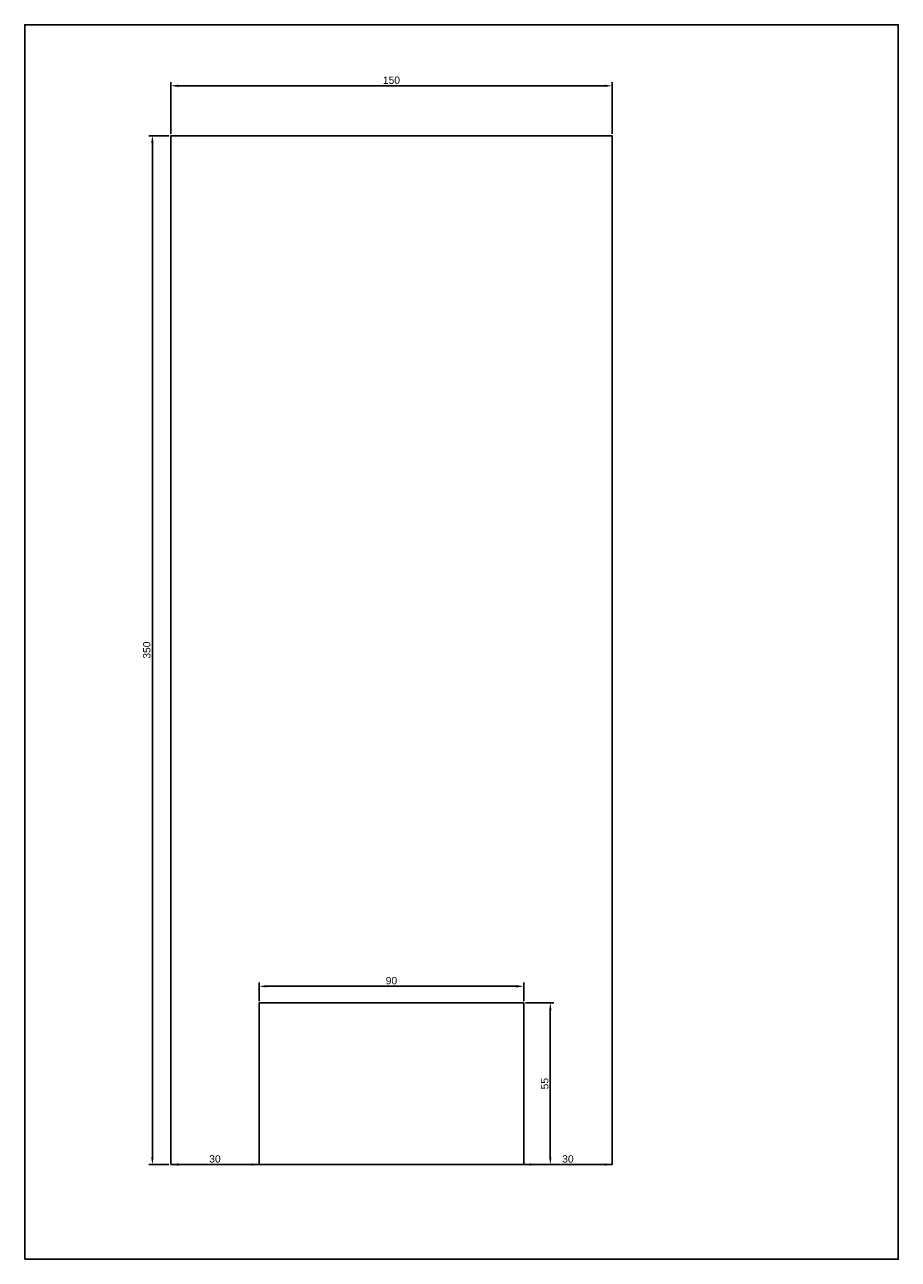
# Model space of a CAD drawing. Header units: millimetres. Extents: x 2390 to 2773, y -572 to 2444.
# Tile 2 of 6: x 2454 to 2751, y -10 to 410. Entities that reach past the tile are written whole.
import ezdxf

# ---------------------------------------------------------------- set-up
doc = ezdxf.new("R2010")
doc.units = ezdxf.units.MM
doc.styles.get("Standard").update_dxf_attribs({"font": 'arial.ttf'})
doc.dimstyles.new('ISO-25', dxfattribs={"dimtxt": 2.5, "dimasz": 2.5, "dimexe": 1.25, "dimexo": 0.625, "dimtad": 1, "dimtxsty": 'Standard', "dimcen": 2.5, "dimadec": 0, "dimazin": 0, "dimtfac": 1, "dimtmove": 0, "dimatfit": 3, "dimfxl": 1, "dimarcsym": 0})

# ---------------------------------------------------------------- blocks, each defined once
blk = doc.blocks.new('*D35')
at = {"color": 0, "lineweight": -2, "transparency": 16777216}
for p, q in [((2503.62, 372.87), (2503.62, 390.46)), ((2506.12, 389.21), (2651.12, 389.21)), ((2653.62, 372.87), (2653.62, 390.46))]:
    blk.add_line(p, q, dxfattribs=at)
at = {"color": 0, "transparency": 16777216}
for points in [[(2506.12, 389.63), (2506.12, 388.8), (2503.62, 389.21)], [(2651.12, 389.63), (2651.12, 388.8), (2653.62, 389.21)]]:
    blk.add_solid(points, dxfattribs=at)
at = {"layer": 'Defpoints', "color": 0, "transparency": 16777216}
for p in [(2653.62, 389.21), (2503.62, 372.25), (2653.62, 372.25)]:
    blk.add_point(p, dxfattribs=at)
at = {"color": 0, "transparency": 16777216, "insert": (2578.62, 391.11), "char_height": 2.5, "attachment_point": 5}
blk.add_mtext('150', dxfattribs=at)
blk = doc.blocks.new('*D36')
at = {"color": 0, "lineweight": -2, "transparency": 16777216}
for p, q in [((2502.99, 372.25), (2496.1, 372.25)), ((2497.35, 369.75), (2497.35, 24.75)), ((2502.99, 22.25), (2496.1, 22.25))]:
    blk.add_line(p, q, dxfattribs=at)
at = {"color": 0, "transparency": 16777216}
for points in [[(2496.93, 369.75), (2497.77, 369.75), (2497.35, 372.25)], [(2496.93, 24.75), (2497.77, 24.75), (2497.35, 22.25)]]:
    blk.add_solid(points, dxfattribs=at)
at = {"layer": 'Defpoints', "color": 0, "transparency": 16777216}
for p in [(2503.62, 372.25), (2497.35, 22.25), (2503.62, 22.25)]:
    blk.add_point(p, dxfattribs=at)
at = {"color": 0, "transparency": 16777216, "insert": (2495.45, 197.25), "char_height": 2.5, "attachment_point": 5, "rotation": 90}
blk.add_mtext('350', dxfattribs=at)
blk = doc.blocks.new('*D37')
at = {"color": 0, "lineweight": -2, "transparency": 16777216}
for p, q in [((2533.62, 77.87), (2533.62, 84.14)), ((2623.62, 77.87), (2623.62, 84.14)), ((2536.12, 82.89), (2621.12, 82.89))]:
    blk.add_line(p, q, dxfattribs=at)
at = {"color": 0, "transparency": 16777216}
for points in [[(2536.12, 83.3), (2536.12, 82.47), (2533.62, 82.89)], [(2621.12, 83.3), (2621.12, 82.47), (2623.62, 82.89)]]:
    blk.add_solid(points, dxfattribs=at)
at = {"layer": 'Defpoints', "color": 0, "transparency": 16777216}
for p in [(2623.62, 82.89), (2533.62, 77.25), (2623.62, 77.25)]:
    blk.add_point(p, dxfattribs=at)
at = {"color": 0, "transparency": 16777216, "insert": (2578.62, 84.79), "char_height": 2.5, "attachment_point": 5}
blk.add_mtext('90', dxfattribs=at)
blk = doc.blocks.new('*D38')
at = {"color": 0, "lineweight": -2, "transparency": 16777216}
for p, q in [((2624.24, 77.25), (2633.88, 77.25)), ((2632.63, 74.75), (2632.63, 24.75)), ((2624.24, 22.25), (2633.88, 22.25))]:
    blk.add_line(p, q, dxfattribs=at)
at = {"color": 0, "transparency": 16777216}
for points in [[(2632.21, 74.75), (2633.05, 74.75), (2632.63, 77.25)], [(2632.21, 24.75), (2633.05, 24.75), (2632.63, 22.25)]]:
    blk.add_solid(points, dxfattribs=at)
at = {"layer": 'Defpoints', "color": 0, "transparency": 16777216}
for p in [(2623.62, 77.25), (2623.62, 22.25), (2632.63, 22.25)]:
    blk.add_point(p, dxfattribs=at)
at = {"color": 0, "transparency": 16777216, "insert": (2630.73, 49.75), "char_height": 2.5, "attachment_point": 5, "rotation": 90}
blk.add_mtext('55', dxfattribs=at)
blk = doc.blocks.new('*D39')
at = {"color": 0, "lineweight": -2, "transparency": 16777216}
for p, q in [((2503.62, 22.87), (2503.62, 23.5)), ((2506.12, 22.25), (2531.12, 22.25)), ((2533.62, 22.87), (2533.62, 23.5))]:
    blk.add_line(p, q, dxfattribs=at)
at = {"color": 0, "transparency": 16777216}
for points in [[(2506.12, 22.66), (2506.12, 21.83), (2503.62, 22.25)], [(2531.12, 22.66), (2531.12, 21.83), (2533.62, 22.25)]]:
    blk.add_solid(points, dxfattribs=at)
at = {"layer": 'Defpoints', "color": 0, "transparency": 16777216}
for p in [(2503.62, 22.25), (2533.62, 22.25), (2533.62, 22.25)]:
    blk.add_point(p, dxfattribs=at)
at = {"color": 0, "transparency": 16777216, "insert": (2518.62, 24.15), "char_height": 2.5, "attachment_point": 5}
blk.add_mtext('30', dxfattribs=at)
blk = doc.blocks.new('*D40')
at = {"color": 0, "lineweight": -2, "transparency": 16777216}
for p, q in [((2623.62, 22.87), (2623.62, 23.5)), ((2626.12, 22.25), (2651.12, 22.25)), ((2653.62, 22.87), (2653.62, 23.5))]:
    blk.add_line(p, q, dxfattribs=at)
at = {"color": 0, "transparency": 16777216}
for points in [[(2626.12, 22.66), (2626.12, 21.83), (2623.62, 22.25)], [(2651.12, 22.66), (2651.12, 21.83), (2653.62, 22.25)]]:
    blk.add_solid(points, dxfattribs=at)
at = {"layer": 'Defpoints', "color": 0, "transparency": 16777216}
for p in [(2623.62, 22.25), (2653.62, 22.25), (2653.62, 22.25)]:
    blk.add_point(p, dxfattribs=at)
at = {"color": 0, "transparency": 16777216, "insert": (2638.62, 24.15), "char_height": 2.5, "attachment_point": 5}
blk.add_mtext('30', dxfattribs=at)

msp = doc.modelspace()

# ---------------------------------------------------------------- linework, layer by layer
for points in [[(2453.938, -9.99), (2750.938, -9.99), (2750.938, 410.01), (2453.938, 410.01)], [(2503.617, 22.248), (2653.617, 22.248), (2653.617, 372.248), (2503.617, 372.248)], [(2533.617, 22.248), (2623.617, 22.248), (2623.617, 77.248), (2533.617, 77.248)]]:
    msp.add_lwpolyline(points, close=True)

# ---------------------------------------------------------------- dimensions: what is measured, and where the dimension line sits
for base, p1, p2, picture, middle in [((2653.617, 389.212), (2503.617, 372.248), (2653.617, 372.248), '*D35', (2578.617, 391.114)), ((2623.617, 82.888), (2533.617, 77.248), (2623.617, 77.248), '*D37', (2578.617, 84.789)), ((2533.617, 22.248), (2503.617, 22.248), (2533.617, 22.248), '*D39', (2518.617, 24.151)), ((2653.617, 22.248), (2623.617, 22.248), (2653.617, 22.248), '*D40', (2638.617, 24.151))]:
    dim = msp.add_linear_dim(base=base, p1=p1, p2=p2, dimstyle='ISO-25')
    dim.commit()
    dim.dimension.update_dxf_attribs({"geometry": picture, "text_midpoint": middle})
for base, p1, p2, picture, middle in [((2497.349, 22.248), (2503.617, 372.248), (2503.617, 22.248), '*D36', (2495.447, 197.248)), ((2632.629, 22.248), (2623.617, 77.248), (2623.617, 22.248), '*D38', (2630.732, 49.748))]:
    dim = msp.add_linear_dim(base=base, p1=p1, p2=p2, angle=90, dimstyle='ISO-25')
    dim.commit()
    dim.dimension.update_dxf_attribs({"geometry": picture, "text_midpoint": middle})

doc.saveas('drawing.dxf')
